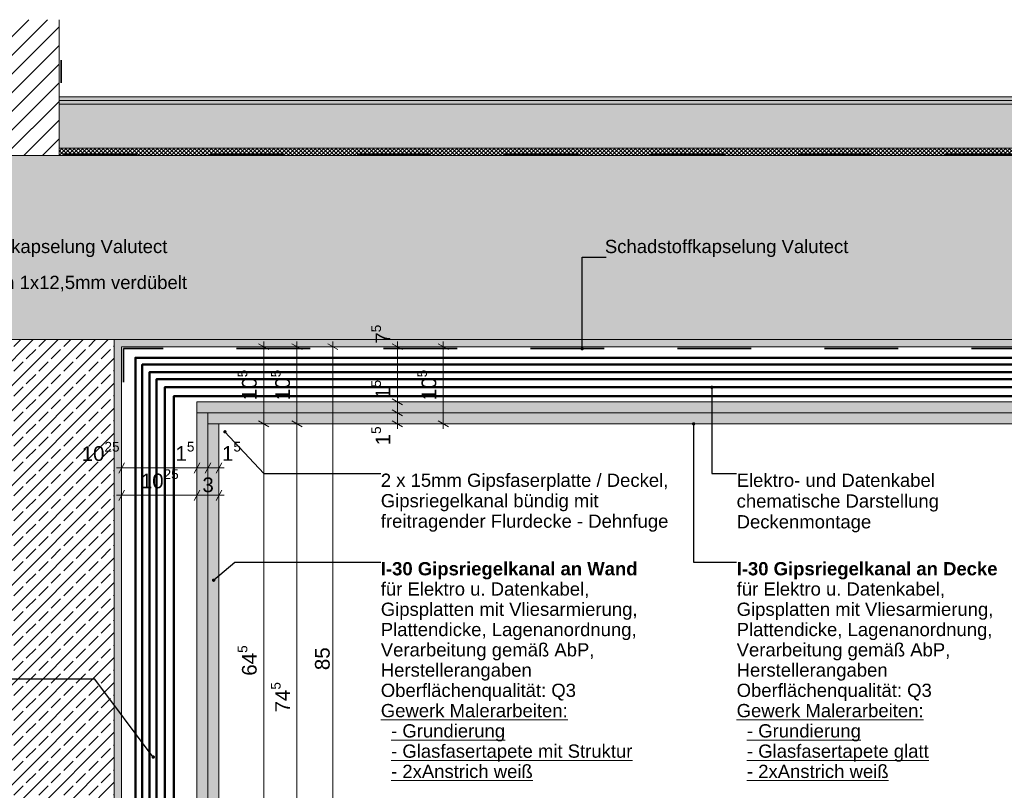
# Model space of a CAD drawing. Header units: metres. Extents: x -1.1 to 13.1, y -2.2 to 1.8.
# Tile 54 of 63: x 9.4 to 10.7, y -1.5 to -0.5. Entities that reach past the tile are written whole.
import ezdxf

# ---------------------------------------------------------------- set-up
doc = ezdxf.new("R2010")
doc.units = ezdxf.units.M
doc.header["$MEASUREMENT"] = 0
doc.linetypes.add('Strichlinie eng', pattern=[0.023, 0.015, -0.008])
doc.linetypes.add('Wipeout_Contour', pattern=[1, 0, -1])
for name, color, linetype in [('152 - Bemaßung_ Beschriftung.Ausbau', 7, 'Continuous'), ('301 - Elemente.Linie', 7, 'Continuous'), ('603 - Struktur.Bodenplatte_ Decke Roh', 7, 'Continuous'), ('605 - Struktur.Wand Innen', 7, 'Continuous'), ('608 - Struktur.Träger', 7, 'Continuous'), ('650 - Abdeckung.Fußboden Aufbau', 7, 'Continuous'), ('653 - Abdeckung.TB Verkofferung', 7, 'Continuous'), ('804 - HKLSE.Elektrik', 7, 'Continuous'), ('Neubau_653 - Abdeckung.TB Verkofferung', 7, 'Continuous')]:
    doc.layers.add(name, color=color, linetype=linetype)
doc.styles.add('ERSTELLTER_STIL_1', font='txt')
doc.styles.add('ERSTELLTER_STIL_2', font='txt')
doc.dimstyles.new('ERSTELLTER_STIL__1', dxfattribs={"dimtxt": 0.02, "dimasz": 0.01064, "dimexe": 0.18, "dimexo": 0.0625, "dimgap": 0, "dimtad": 1, "dimzin": 0, "dimdsep": 46, "dimtxsty": 'ERSTELLTER_STIL_1', "dimblk": 'ARROWHEAD_2', "dimblk1": 'ARROWHEAD_2', "dimblk2": 'ARROWHEAD_2', "dimcen": 0.09, "dimse1": 1, "dimse2": 1, "dimclrd": 7, "dimclre": 7, "dimclrt": 7, "dimazin": 0, "dimtfac": 1, "dimtdec": 4, "dimtmove": 0, "dimatfit": 3, "dimfxl": 1, "dimtolj": 1, "dimtzin": 0, "dimarcsym": 0})
doc.dimstyles.new('ERSTELLTER_STIL__2', dxfattribs={"dimtxt": 0.02, "dimasz": 0.01064, "dimexe": 0.18, "dimexo": 0.0625, "dimgap": 0, "dimtad": 1, "dimtih": 1, "dimtoh": 1, "dimzin": 0, "dimdsep": 46, "dimtxsty": 'ERSTELLTER_STIL_1', "dimblk": 'ARROWHEAD_2', "dimblk1": 'ARROWHEAD_2', "dimblk2": 'ARROWHEAD_2', "dimcen": 0.09, "dimse1": 1, "dimse2": 1, "dimclrd": 7, "dimclre": 7, "dimclrt": 7, "dimazin": 0, "dimtfac": 1, "dimtdec": 4, "dimtmove": 0, "dimatfit": 3, "dimfxl": 1, "dimtolj": 1, "dimtzin": 0, "dimarcsym": 0})
doc.dimstyles.new('ERSTELLTER_STIL__9', dxfattribs={"dimtxt": 0.18, "dimasz": 0.00912, "dimexe": 0.18, "dimexo": 0.0625, "dimgap": 0, "dimtad": 0, "dimtih": 1, "dimtoh": 1, "dimdec": 4, "dimzin": 0, "dimdsep": 46, "dimcen": 0.09, "dimadec": 0, "dimazin": 0, "dimtfac": 1, "dimtdec": 4, "dimtmove": 0, "dimatfit": 3, "dimldrblk": 'ARROWHEAD_11', "dimfxl": 1, "dimtolj": 1, "dimtzin": 0, "dimarcsym": 0})
pattern_1 = [(45, (3.499429, -7.279768), (-0.003535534, 0.003535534), [0, -0.005])]
pattern_2 = [(45, (3.49943, -7.279768), (-0.016970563, 0.016970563), []), (45, (3.490944, -7.271283), (-0.016970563, 0.016970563), [0.018, -0.006])]

# ---------------------------------------------------------------- blocks, each defined once
blk = doc.blocks.new('*D91', base_point=(3.4994, -7.2798))
at = {"layer": '152 - Bemaßung_ Beschriftung.Ausbau', "color": 7, "linetype": 'Continuous', "lineweight": 5}
for p, q in [((9.5135, -1.0827), (9.5054, -1.0967)), ((9.5094, -1.1002), (9.5094, -1.0792)), ((9.616, -1.0827), (9.6079, -1.0967)), ((9.6119, -1.1002), (9.6119, -1.0792)), ((9.5026, -1.0897), (9.5094, -1.0897)), ((9.5094, -1.0897), (9.6119, -1.0897))]:
    blk.add_line(p, q, dxfattribs=at)
at = {"layer": '152 - Bemaßung_ Beschriftung.Ausbau', "color": 7, "lineweight": 5, "char_height": 0.02, "attachment_point": 7, "style": 'ERSTELLTER_STIL_1'}
for s, insert in [('\\A1;{\\pql;\\fArial|b0|i0|c0|p38;10\\fArial|b0|i0|c0|p38;\\A1{\\H.66x;\\S25^  ;}}', (9.455, -1.086)), ('\\A1;{\\pql;\\fArial|b0|i0|c0|p38;1\\fArial|b0|i0|c0|p38;\\A1{\\H.66x;\\S5^  ;}}', (9.5827, -1.0859))]:
    blk.add_mtext(s, dxfattribs=dict(at, insert=insert))
blk = doc.blocks.new('ARROWHEAD_2')
at = {"color": 0, "linetype": 'Continuous', "lineweight": 0}
for p, q in [((0, 0), (-1, 0)), ((-0.38, -0.66), (0.38, 0.66))]:
    blk.add_line(p, q, dxfattribs=at)
blk = doc.blocks.new('*D92', base_point=(3.4994, -7.2798))
at = {"layer": '152 - Bemaßung_ Beschriftung.Ausbau', "color": 7, "linetype": 'Continuous', "lineweight": 5}
for p, q in [((9.616, -1.0827), (9.6079, -1.0967)), ((9.6119, -1.1002), (9.6119, -1.0792)), ((9.631, -1.0827), (9.6229, -1.0967)), ((9.6269, -1.1002), (9.6269, -1.0792)), ((9.6119, -1.0897), (9.6269, -1.0897))]:
    blk.add_line(p, q, dxfattribs=at)
blk = doc.blocks.new('*D93', base_point=(3.4994, -7.2798))
at = {"layer": '152 - Bemaßung_ Beschriftung.Ausbau', "color": 7, "linetype": 'Continuous', "lineweight": 5}
for p, q in [((9.631, -1.0827), (9.6229, -1.0967)), ((9.6269, -1.1002), (9.6269, -1.0792)), ((9.6379, -1.0967), (9.646, -1.0827)), ((9.6419, -1.1002), (9.6419, -1.0792)), ((9.6269, -1.0897), (9.6419, -1.0897)), ((9.6419, -1.0897), (9.6488, -1.0897))]:
    blk.add_line(p, q, dxfattribs=at)
at = {"layer": '152 - Bemaßung_ Beschriftung.Ausbau', "color": 7, "lineweight": 5, "insert": (9.646, -1.0859), "char_height": 0.02, "attachment_point": 7, "style": 'ERSTELLTER_STIL_1'}
blk.add_mtext('\\A1;{\\pql;\\fArial|b0|i0|c0|p38;1\\fArial|b0|i0|c0|p38;\\A1{\\H.66x;\\S5^  ;}}', dxfattribs=at)
blk = doc.blocks.new('*D94', base_point=(3.4994, -7.2798))
at = {"layer": '152 - Bemaßung_ Beschriftung.Ausbau', "color": 7, "linetype": 'Continuous', "lineweight": 5}
for p, q in [((9.5135, -1.12), (9.5054, -1.134)), ((9.5094, -1.1375), (9.5094, -1.1165)), ((9.616, -1.12), (9.6079, -1.134)), ((9.6119, -1.1375), (9.6119, -1.1165)), ((9.5026, -1.127), (9.5094, -1.127)), ((9.5094, -1.127), (9.6119, -1.127))]:
    blk.add_line(p, q, dxfattribs=at)
at = {"layer": '152 - Bemaßung_ Beschriftung.Ausbau', "color": 7, "lineweight": 5, "insert": (9.5355, -1.1233), "char_height": 0.02, "attachment_point": 7, "style": 'ERSTELLTER_STIL_1'}
blk.add_mtext('\\A1;{\\pql;\\fArial|b0|i0|c0|p38;10\\fArial|b0|i0|c0|p38;\\A1{\\H.66x;\\S25^  ;}}', dxfattribs=at)
blk = doc.blocks.new('*D95', base_point=(3.4994, -7.2798))
at = {"layer": '152 - Bemaßung_ Beschriftung.Ausbau', "color": 7, "linetype": 'Continuous', "lineweight": 5}
for p, q in [((9.616, -1.12), (9.6079, -1.134)), ((9.6119, -1.1375), (9.6119, -1.1165)), ((9.6379, -1.134), (9.646, -1.12)), ((9.6419, -1.1375), (9.6419, -1.1165)), ((9.6119, -1.127), (9.6419, -1.127)), ((9.6419, -1.127), (9.6488, -1.127))]:
    blk.add_line(p, q, dxfattribs=at)
at = {"layer": '152 - Bemaßung_ Beschriftung.Ausbau', "color": 7, "lineweight": 5, "insert": (9.6193, -1.123), "char_height": 0.02, "attachment_point": 7, "style": 'ERSTELLTER_STIL_1'}
blk.add_mtext('\\A1;{\\pql;\\fArial|b0|i0|c0|p38;3}', dxfattribs=at)
blk = doc.blocks.new('*D96', base_point=(3.4994, -7.2798))
at = {"layer": '152 - Bemaßung_ Beschriftung.Ausbau', "color": 7, "linetype": 'Continuous', "lineweight": 5}
for p, q in [((9.8951, -1.0148), (9.8741, -1.0148)), ((9.8776, -1.0107), (9.8916, -1.0188)), ((9.8846, -1.0298), (9.8846, -1.0148)), ((9.8951, -1.0298), (9.8741, -1.0298)), ((9.8776, -1.0257), (9.8916, -1.0338)), ((9.8846, -1.0366), (9.8846, -1.0298))]:
    blk.add_line(p, q, dxfattribs=at)
at = {"layer": '152 - Bemaßung_ Beschriftung.Ausbau', "color": 7, "lineweight": 5, "insert": (9.8808, -1.059), "char_height": 0.02, "attachment_point": 7, "rotation": 90, "style": 'ERSTELLTER_STIL_1'}
blk.add_mtext('\\A1;{\\pql;\\fArial|b0|i0|c0|p38;1\\fArial|b0|i0|c0|p38;\\A1{\\H.66x;\\S5^  ;}}', dxfattribs=at)
blk = doc.blocks.new('*D97', base_point=(3.4994, -7.2798))
at = {"layer": '152 - Bemaßung_ Beschriftung.Ausbau', "color": 7, "linetype": 'Continuous', "lineweight": 5}
for p, q in [((9.8951, -0.9998), (9.8741, -0.9998)), ((9.8776, -0.9957), (9.8916, -1.0038)), ((9.8846, -1.0148), (9.8846, -0.9998)), ((9.8951, -1.0148), (9.8741, -1.0148)), ((9.8776, -1.0107), (9.8916, -1.0188))]:
    blk.add_line(p, q, dxfattribs=at)
blk = doc.blocks.new('*D98', base_point=(3.4994, -7.2798))
at = {"layer": '152 - Bemaßung_ Beschriftung.Ausbau', "color": 7, "linetype": 'Continuous', "lineweight": 5}
for p, q in [((9.8916, -0.9288), (9.8776, -0.9207)), ((9.8846, -0.9248), (9.8846, -0.9179)), ((9.8951, -0.9248), (9.8741, -0.9248)), ((9.8846, -0.9998), (9.8846, -0.9248)), ((9.8951, -0.9998), (9.8741, -0.9998)), ((9.8776, -0.9957), (9.8916, -1.0038))]:
    blk.add_line(p, q, dxfattribs=at)
at = {"layer": '152 - Bemaßung_ Beschriftung.Ausbau', "color": 7, "lineweight": 5, "char_height": 0.02, "attachment_point": 7, "rotation": 90, "style": 'ERSTELLTER_STIL_1'}
for s, insert in [('\\A1;{\\pql;\\fArial|b0|i0|c0|p38;7\\fArial|b0|i0|c0|p38;\\A1{\\H.66x;\\S5^  ;}}', (9.8808, -0.9207)), ('\\A1;{\\pql;\\fArial|b0|i0|c0|p38;1\\fArial|b0|i0|c0|p38;\\A1{\\H.66x;\\S5^  ;}}', (9.8808, -0.9957))]:
    blk.add_mtext(s, dxfattribs=dict(at, insert=insert))
blk = doc.blocks.new('*D99', base_point=(3.4994, -7.2798))
at = {"layer": '152 - Bemaßung_ Beschriftung.Ausbau', "color": 7, "linetype": 'Continuous', "lineweight": 5}
for p, q in [((9.9541, -0.9288), (9.9401, -0.9207)), ((9.9471, -0.9248), (9.9471, -0.9179)), ((9.9576, -0.9248), (9.9366, -0.9248)), ((9.9471, -1.0298), (9.9471, -0.9248)), ((9.9576, -1.0298), (9.9366, -1.0298)), ((9.9401, -1.0257), (9.9541, -1.0338)), ((9.9471, -1.0366), (9.9471, -1.0298))]:
    blk.add_line(p, q, dxfattribs=at)
at = {"layer": '152 - Bemaßung_ Beschriftung.Ausbau', "color": 7, "lineweight": 5, "insert": (9.9434, -0.9975), "char_height": 0.02, "attachment_point": 7, "rotation": 90, "style": 'ERSTELLTER_STIL_1'}
blk.add_mtext('\\A1;{\\pql;\\fArial|b0|i0|c0|p38;10\\fArial|b0|i0|c0|p38;\\A1{\\H.66x;\\S5^  ;}}', dxfattribs=at)
blk = doc.blocks.new('*D101', base_point=(3.4994, -7.2798))
at = {"layer": '152 - Bemaßung_ Beschriftung.Ausbau', "color": 7, "linetype": 'Continuous', "lineweight": 5}
for p, q in [((9.7132, -1.0298), (9.6922, -1.0298)), ((9.6957, -1.0257), (9.7097, -1.0338)), ((9.7027, -1.6748), (9.7027, -1.0298)), ((9.6957, -1.6707), (9.7097, -1.6788)), ((9.7132, -1.6748), (9.6922, -1.6748))]:
    blk.add_line(p, q, dxfattribs=at)
at = {"layer": '152 - Bemaßung_ Beschriftung.Ausbau', "color": 7, "lineweight": 5, "insert": (9.699, -1.3725), "char_height": 0.02, "attachment_point": 7, "rotation": 90, "style": 'ERSTELLTER_STIL_1'}
blk.add_mtext('\\A1;{\\pql;\\fArial|b0|i0|c0|p38;64\\fArial|b0|i0|c0|p38;\\A1{\\H.66x;\\S5^  ;}}', dxfattribs=at)
blk = doc.blocks.new('*D102', base_point=(3.4994, -7.2798))
at = {"layer": '152 - Bemaßung_ Beschriftung.Ausbau', "color": 7, "linetype": 'Continuous', "lineweight": 5}
for p, q in [((9.7097, -0.9288), (9.6957, -0.9207)), ((9.7027, -0.9248), (9.7027, -0.9179)), ((9.7132, -0.9248), (9.6922, -0.9248)), ((9.7027, -1.0298), (9.7027, -0.9248)), ((9.7132, -1.0298), (9.6922, -1.0298)), ((9.6957, -1.0257), (9.7097, -1.0338))]:
    blk.add_line(p, q, dxfattribs=at)
at = {"layer": '152 - Bemaßung_ Beschriftung.Ausbau', "color": 7, "lineweight": 5, "insert": (9.699, -0.9975), "char_height": 0.02, "attachment_point": 7, "rotation": 90, "style": 'ERSTELLTER_STIL_1'}
blk.add_mtext('\\A1;{\\pql;\\fArial|b0|i0|c0|p38;10\\fArial|b0|i0|c0|p38;\\A1{\\H.66x;\\S5^  ;}}', dxfattribs=at)
blk = doc.blocks.new('*D103', base_point=(3.4994, -7.2798))
at = {"layer": '152 - Bemaßung_ Beschriftung.Ausbau', "color": 7, "linetype": 'Continuous', "lineweight": 5}
for p, q in [((9.7585, -1.0298), (9.7375, -1.0298)), ((9.741, -1.0257), (9.755, -1.0338)), ((9.748, -1.7748), (9.748, -1.0298)), ((9.7585, -1.7748), (9.7375, -1.7748)), ((9.741, -1.7707), (9.755, -1.7788)), ((9.748, -1.7816), (9.748, -1.7748))]:
    blk.add_line(p, q, dxfattribs=at)
at = {"layer": '152 - Bemaßung_ Beschriftung.Ausbau', "color": 7, "lineweight": 5, "insert": (9.7442, -1.4225), "char_height": 0.02, "attachment_point": 7, "rotation": 90, "style": 'ERSTELLTER_STIL_1'}
blk.add_mtext('\\A1;{\\pql;\\fArial|b0|i0|c0|p38;74\\fArial|b0|i0|c0|p38;\\A1{\\H.66x;\\S5^  ;}}', dxfattribs=at)
blk = doc.blocks.new('*D104', base_point=(3.4994, -7.2798))
at = {"layer": '152 - Bemaßung_ Beschriftung.Ausbau', "color": 7, "linetype": 'Continuous', "lineweight": 5}
for p, q in [((9.755, -0.9288), (9.741, -0.9207)), ((9.748, -0.9248), (9.748, -0.9179)), ((9.7585, -0.9248), (9.7375, -0.9248)), ((9.748, -1.0298), (9.748, -0.9248)), ((9.7585, -1.0298), (9.7375, -1.0298)), ((9.741, -1.0257), (9.755, -1.0338))]:
    blk.add_line(p, q, dxfattribs=at)
at = {"layer": '152 - Bemaßung_ Beschriftung.Ausbau', "color": 7, "lineweight": 5, "insert": (9.7443, -0.9975), "char_height": 0.02, "attachment_point": 7, "rotation": 90, "style": 'ERSTELLTER_STIL_1'}
blk.add_mtext('\\A1;{\\pql;\\fArial|b0|i0|c0|p38;10\\fArial|b0|i0|c0|p38;\\A1{\\H.66x;\\S5^  ;}}', dxfattribs=at)
blk = doc.blocks.new('*D105', base_point=(3.4994, -7.2798))
at = {"layer": '152 - Bemaßung_ Beschriftung.Ausbau', "color": 7, "linetype": 'Continuous', "lineweight": 5}
for p, q in [((9.8038, -0.9288), (9.7898, -0.9207)), ((9.7968, -0.9248), (9.7968, -0.9179)), ((9.8073, -0.9248), (9.7863, -0.9248)), ((9.7968, -1.7748), (9.7968, -0.9248)), ((9.8073, -1.7748), (9.7863, -1.7748)), ((9.7898, -1.7707), (9.8038, -1.7788)), ((9.7968, -1.7816), (9.7968, -1.7748))]:
    blk.add_line(p, q, dxfattribs=at)
at = {"layer": '152 - Bemaßung_ Beschriftung.Ausbau', "color": 7, "lineweight": 5, "insert": (9.7928, -1.3649), "char_height": 0.02, "attachment_point": 7, "rotation": 90, "style": 'ERSTELLTER_STIL_1'}
blk.add_mtext('\\A1;{\\pql;\\fArial|b0|i0|c0|p38;85}', dxfattribs=at)
blk = doc.blocks.new('ARROWHEAD_11')
at = {"color": 0, "linetype": 'Continuous', "lineweight": 0}
blk.add_line((0, 0), (-1, 0), dxfattribs=at)
at = {"color": 0, "linetype": 'Continuous', "lineweight": 0, "const_width": 0.25, "flags": 128}
blk.add_lwpolyline([(-0.125, 0, 1), (0.125, 0, 1)], format="xyb", close=True, dxfattribs=at)

msp = doc.modelspace()

# ---------------------------------------------------------------- hatches: boundary and pattern name
at = {"layer": '603 - Struktur.Bodenplatte_ Decke Roh', "linetype": 'Continuous', "lineweight": 5}
h = msp.add_hatch(dxfattribs=at)
h.set_pattern_fill('Beton__Stahlbeton_0007', style=0, pattern_type=2)
h.set_pattern_definition(pattern_2)
h.paths.add_polyline_path([(8.6894, -0.9148), (8.9094, -0.9148), (9.2894, -0.9148), (9.5094, -0.9148), (11.5894, -0.9148), (12.0094, -0.9148), (12.2489, -0.9148), (12.2489, -0.6648), (8.4499, -0.6648), (8.4499, -0.9148)])
h = msp.add_hatch(dxfattribs=at)
h.set_pattern_fill('Gips_0007', style=0, pattern_type=2)
h.set_pattern_definition(pattern_1)
h.paths.add_polyline_path([(9.5094, -0.9148), (9.5094, -0.9248), (11.5894, -0.9248), (11.5894, -0.9148)])
at = {"layer": '608 - Struktur.Träger', "linetype": 'Continuous', "lineweight": 5}
h = msp.add_hatch(dxfattribs=at)
h.set_pattern_fill('Beton__Stahlbeton_0007', style=0, pattern_type=2)
h.set_pattern_definition(pattern_2)
h.paths.add_polyline_path([(9.2994, -1.5648), (9.4994, -1.5648), (9.4994, -0.9148), (9.2994, -0.9148)])
h = msp.add_hatch(dxfattribs=at)
h.set_pattern_fill('Gips_0007', style=0, pattern_type=2)
h.set_pattern_definition(pattern_1)
h.paths.add_polyline_path([(9.4994, -1.5648), (9.4994, -1.5748), (9.5094, -1.5748), (9.5094, -0.9148), (9.4994, -0.9148)])
at = {"layer": '653 - Abdeckung.TB Verkofferung', "linetype": 'Continuous', "lineweight": 5}
h = msp.add_hatch(dxfattribs=at)
h.set_pattern_fill('Gips_0007', style=0, pattern_type=2)
h.set_pattern_definition(pattern_1)
h.paths.add_polyline_path([(9.6269, -1.0148), (10.5494, -1.0148), (10.5494, -1.0298), (9.6269, -1.0298)])
h = msp.add_hatch(dxfattribs=at)
h.set_pattern_fill('Gips_0007', style=0, pattern_type=2)
h.set_pattern_definition(pattern_1)
h.paths.add_polyline_path([(11.4719, -1.0148), (10.5494, -1.0148), (10.5494, -1.0298), (11.4719, -1.0298)])
at = {"layer": 'Neubau_653 - Abdeckung.TB Verkofferung', "linetype": 'Continuous', "lineweight": 5}
h = msp.add_hatch(dxfattribs=at)
h.set_pattern_fill('Gips_0007', style=0, pattern_type=2)
h.set_pattern_definition(pattern_1)
h.paths.add_polyline_path([(9.6119, -1.0148), (10.5494, -1.0148), (10.5494, -0.9998), (9.6119, -0.9998)])
h = msp.add_hatch(dxfattribs=at)
h.set_pattern_fill('Gips_0007', style=0, pattern_type=2)
h.set_pattern_definition(pattern_1)
h.paths.add_polyline_path([(11.4869, -1.0148), (10.5494, -1.0148), (10.5494, -0.9998), (11.4869, -0.9998)])
h = msp.add_hatch(dxfattribs=at)
h.set_pattern_fill('Gips_0007', style=0, pattern_type=2)
h.set_pattern_definition(pattern_1)
h.paths.add_polyline_path([(9.6119, -1.7548), (9.6269, -1.7548), (9.6269, -1.0148), (9.6119, -1.0148)])
h = msp.add_hatch(dxfattribs=at)
h.set_pattern_fill('Gips_0007', style=0, pattern_type=2)
h.set_pattern_definition(pattern_1)
h.paths.add_polyline_path([(9.6269, -1.7548), (9.6419, -1.7548), (9.6419, -1.0298), (9.6269, -1.0298)])

# ---------------------------------------------------------------- linework, layer by layer
at = {"layer": '301 - Elemente.Linie', "color": 92, "linetype": 'Strichlinie eng', "lineweight": 35, "true_color": 0x00be00, "flags": 128}
msp.add_lwpolyline([(9.5118, -0.973), (9.5118, -0.9271), (11.5866, -0.9271), (11.5866, -0.973)], dxfattribs=at)
at = {"layer": '603 - Struktur.Bodenplatte_ Decke Roh', "color": 7, "linetype": 'Continuous', "lineweight": 5}
msp.add_line((11.5894, -0.9248), (9.5094, -0.9248), dxfattribs=at)
at = {"layer": '603 - Struktur.Bodenplatte_ Decke Roh', "color": 7, "linetype": 'Continuous', "lineweight": 13, "flags": 128}
msp.add_lwpolyline([(12.2489, -0.9148), (12.0094, -0.9148), (11.9994, -0.9148), (11.5994, -0.9148), (11.5894, -0.9148), (9.5094, -0.9148), (9.4994, -0.9148), (9.2994, -0.9148), (9.2894, -0.9148), (8.9094, -0.9148), (8.8994, -0.9148), (8.6994, -0.9148), (8.6894, -0.9148), (8.4499, -0.9148)], dxfattribs=at)
at = {"layer": '608 - Struktur.Träger', "color": 7, "linetype": 'Continuous', "lineweight": 13}
msp.add_line((9.4994, -0.9148), (9.4994, -1.5648), dxfattribs=at)
at = {"layer": '608 - Struktur.Träger', "color": 7, "linetype": 'Continuous', "lineweight": 5}
msp.add_line((9.5094, -0.9248), (9.5094, -1.5748), dxfattribs=at)
at = {"layer": '653 - Abdeckung.TB Verkofferung', "color": 1, "linetype": 'Continuous', "lineweight": 5}
msp.add_line((10.5494, -0.9248), (10.5419, -0.9248), dxfattribs=at)
at = {"layer": '804 - HKLSE.Elektrik', "color": 92, "linetype": 'Continuous', "lineweight": 50, "true_color": 0x00be00, "flags": 128}
for points in [[(10.5459, -0.9492), (9.5374, -0.9492), (9.5374, -1.5949), (8.6565, -1.5949), (8.6565, -1.2577)], [(10.5459, -0.9399), (9.5281, -0.9399), (9.5281, -1.5856), (8.6659, -1.5856), (8.6659, -1.2577)], [(10.5459, -0.9399), (11.5708, -0.9399), (11.5708, -1.5856), (12.0336, -1.5856), (12.0336, -1.2577)], [(10.5459, -0.9492), (11.5614, -0.9492), (11.5614, -1.5949), (12.0429, -1.5949), (12.0429, -1.2577)], [(10.5459, -0.9594), (9.5475, -0.9594), (9.5475, -1.6051), (8.6464, -1.6051), (8.6464, -1.2577)], [(10.5459, -0.9594), (11.5513, -0.9594), (11.5513, -1.6051), (12.0531, -1.6051), (12.0531, -1.2577)], [(10.5459, -0.9688), (9.557, -0.9688), (9.557, -1.6145), (8.6369, -1.6145), (8.6369, -1.2577)], [(10.5459, -0.9688), (11.5418, -0.9688), (11.5418, -1.6145), (12.0625, -1.6145), (12.0625, -1.2577)], [(10.5459, -0.98), (9.5682, -0.98), (9.5682, -1.6257), (8.6257, -1.6257), (8.6257, -1.2577)], [(10.5459, -0.98), (11.5306, -0.98), (11.5306, -1.6257), (12.0737, -1.6257), (12.0737, -1.2577)], [(10.5459, -0.9922), (9.5804, -0.9922), (9.5804, -1.6379), (8.6136, -1.6379), (8.6136, -1.2577)], [(10.5459, -0.9922), (11.5185, -0.9922), (11.5185, -1.6379), (12.0859, -1.6379), (12.0859, -1.2577)]]:
    msp.add_lwpolyline(points, dxfattribs=at)
at = {"layer": 'Neubau_653 - Abdeckung.TB Verkofferung', "color": 1, "linetype": 'Continuous', "lineweight": 18}
for p, q in [((10.5494, -0.9998), (9.6119, -0.9998)), ((9.6119, -0.9998), (9.6119, -1.7548)), ((10.5494, -0.9998), (11.4869, -0.9998)), ((10.5494, -1.0148), (9.6119, -1.0148)), ((9.6269, -1.0148), (9.6269, -1.7548)), ((10.5494, -1.0148), (11.4869, -1.0148)), ((10.5494, -1.0298), (9.6269, -1.0298)), ((9.6419, -1.0298), (9.6419, -1.7548)), ((10.5494, -1.0298), (11.4719, -1.0298))]:
    msp.add_line(p, q, dxfattribs=at)

# ---------------------------------------------------------------- texts
at = {"layer": '152 - Bemaßung_ Beschriftung.Ausbau', "color": 7, "linetype": 'Continuous', "lineweight": 9, "char_height": 0.018, "attachment_point": 9, "style": 'ERSTELLTER_STIL_1'}
for s, insert in [('\\A1;{\\pqr;\\fArial|b0|i0|c0|p38;Schadstoffkapselung\\fArial|b0|i0|c0|p38; \\fArial|b0|i0|c0|p38;Valutect}', (9.5716, -0.8028)), ('\\A1;{\\pqr;\\fArial|b0|i0|c0|p38;Schadstoffkapselung\\fArial|b0|i0|c0|p38; \\fArial|b0|i0|c0|p38;Valutect}', (10.4983, -0.8028)), ('\\A1;{\\pqr;\\fArial|b0|i0|c0|p38;Gipskarton 1x12,5mm\\fArial|b0|i0|c0|p38; verdübelt}', (9.5984, -0.8517))]:
    msp.add_mtext(s, dxfattribs=dict(at, insert=insert))
at = {"layer": '152 - Bemaßung_ Beschriftung.Ausbau', "color": 7, "linetype": 'Continuous', "lineweight": 9, "char_height": 0.018, "attachment_point": 1}
for s, insert, line_spacing_factor, style in [('\\A1;{\\pql;\\fArial|b0|i0|c0|p38;2 x 15mm Gipsfaserplatte\\fArial|b0|i0|c0|p38; / Deckel,\\P\\pql;\\fArial|b0|i0|c0|p38;Gipsriegelkanal bündig mit \\P\\pql;\\fArial|b0|i0|c0|p38;freitragender Flurdecke - Dehnfuge}', (9.8621, -1.0975), 0.927279, 'ERSTELLTER_STIL_1'), ('\\A1;{\\pql;\\fArial|b0|i0|c0|p38;Elektro- und Datenkabel\\P\\pql;\\fArial|b0|i0|c0|p38;chematische Darstellung\\P\\pql;\\fArial|b0|i0|c0|p38;Deckenmontage}', (10.3463, -1.0975), 0.941445, 'ERSTELLTER_STIL_1'), ('\\A1;{\\pql;\\pt0.25;\\fArial|b1|i0|c0|p38;I-30 Gipsriegelkanal\\fArial|b0|i0|c0|p38; \\fArial|b1|i0|c0|p38;an Wand\\P\\pql;\\fArial|b0|i0|c0|p38;für Elektro u. Datenkabel,\\P\\pql;\\fArial|b0|i0|c0|p38;Gipsplatten mit Vliesarmierung,\\P\\pql;\\fArial|b0|i0|c0|p38;Plattendicke, Lagenanordnung,\\P\\pql;\\fArial|b0|i0|c0|p38;Verarbeitung gemäß AbP,\\P\\pql;\\fArial|b0|i0|c0|p38;Herstellerangaben\\P\\pql;\\fArial|b0|i0|c0|p38;Oberflächenqualität: Q3\\P\\pql;\\fArial|b0|i0|c0|p38;\\L\\LGewerk Malerarbeiten:\\P\\pql;\\fArial|b0|i0|c0|p38;  - Grundierung\\P\\pql;\\fArial|b0|i0|c0|p38;  - Glasfasertapete mit Struktur\\P\\pql;\\fArial|b0|i0|c0|p38;  - 2xAnstrich weiß}', (9.8621, -1.2179), 0.919065, 'ERSTELLTER_STIL_2'), ('\\A1;{\\pql;\\fArial|b1|i0|c0|p38;I-30 Gipsriegelkanal\\fArial|b0|i0|c0|p38; \\fArial|b1|i0|c0|p38;an Decke\\P\\pql;\\fArial|b0|i0|c0|p38;für Elektro u. Datenkabel,\\P\\pql;\\fArial|b0|i0|c0|p38;Gipsplatten mit Vliesarmierung,\\P\\pql;\\fArial|b0|i0|c0|p38;Plattendicke, Lagenanordnung,\\P\\pql;\\fArial|b0|i0|c0|p38;Verarbeitung gemäß AbP,\\P\\pql;\\fArial|b0|i0|c0|p38;Herstellerangaben\\P\\pql;\\fArial|b0|i0|c0|p38;Oberflächenqualität: Q3\\P\\pql;\\fArial|b0|i0|c0|p38;\\L\\LGewerk Malerarbeiten:\\P\\pql;\\fArial|b0|i0|c0|p38;  - Grundierung\\P\\pql;\\fArial|b0|i0|c0|p38;  - Glasfasertapete glatt\\P\\pql;\\fArial|b0|i0|c0|p38;  - 2xAnstrich weiß}', (10.3463, -1.2179), 0.919065, 'ERSTELLTER_STIL_2')]:
    msp.add_mtext(s, dxfattribs=dict(at, insert=insert, line_spacing_factor=line_spacing_factor, style=style))

# ---------------------------------------------------------------- dimensions: what is measured, and where the dimension line sits
at = {"layer": '152 - Bemaßung_ Beschriftung.Ausbau', "color": 7, "linetype": 'Continuous', "lineweight": 5}
for base, p1, p2, picture, middle in [((9.88457554, -0.92476791), (9.81969955, -0.99976793), (9.82018369, -0.92476791), '*D98', (9.87057554, -0.88608661)), ((9.70265651, -0.92476791), (9.6394112, -1.02976793), (9.71771529, -0.92476791), '*D102', (9.68865651, -0.95519467)), ((9.74797228, -0.92476791), (9.6394112, -1.02976793), (9.71771529, -0.92476791), '*D104', (9.73397228, -0.95519467)), ((9.94711066, -0.92476791), (9.88707616, -1.02976793), (9.88271881, -0.92476791), '*D99', (9.93311066, -0.95519467)), ((9.7968, -0.9248), (9.6394, -1.7748), (9.7177, -0.9248), '*D105', (9.7828, -1.3497)), ((9.8845755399, -0.99976793), (9.8201836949, -1.01476793), (9.8196995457, -0.99976793), '*D97', (9.87057554, -0.9610866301)), ((9.8845755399, -1.01476793), (9.8245410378, -1.02976793), (9.8201836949, -1.01476793), '*D96', (9.87057554, -1.0243727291)), ((9.70265651, -1.02976793), (9.60942891, -1.67476791), (9.6394112, -1.02976793), '*D101', (9.68865651, -1.33019467)), ((9.74797228, -1.02976793), (9.6394112, -1.77476791), (9.6394112, -1.02976793), '*D103', (9.73397228, -1.38019467))]:
    dim = msp.add_linear_dim(base=base, p1=p1, p2=p2, angle=90, dimstyle='ERSTELLTER_STIL__1', dxfattribs=at)
    dim.commit()
    dim.dimension.update_dxf_attribs({"geometry": picture, "text_midpoint": middle, "dimtype": 160, "text_rotation": 90})
for base, p1, p2, picture, middle in [((9.6119, -1.0897), (9.5094, -1.1149), (9.6119, -1.0993), '*D91', (9.5049, -1.0757)), ((9.641911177, -1.0896783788), (9.626911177, -1.0955130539), (9.641911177, -1.0959289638), '*D93', (9.6805924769, -1.0756783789)), ((9.6119, -1.127), (9.5094, -1.1521), (9.6119, -1.1291), '*D94', (9.5853, -1.113)), ((9.626911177, -1.0896783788), (9.611911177, -1.0992562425), (9.626911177, -1.0955130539), '*D92', (9.617306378, -1.0756783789)), ((9.6419, -1.127), (9.6119, -1.1291), (9.6419, -1.139), '*D95', (9.6269, -1.113))]:
    dim = msp.add_linear_dim(base=base, p1=p1, p2=p2, dimstyle='ERSTELLTER_STIL__2', dxfattribs=at)
    dim.commit()
    dim.dimension.update_dxf_attribs({"geometry": picture, "text_midpoint": middle, "dimtype": 160})

# ---------------------------------------------------------------- leaders
at = {"layer": '152 - Bemaßung_ Beschriftung.Ausbau', "color": 7, "linetype": 'Continuous', "lineweight": 9, "annotation_type": 0, "has_hookline": 1}
for points, hookline_direction, text_width in [([(9.2094, -0.9409), (9.2094, -0.8028), (9.2419, -0.8028)], 0, 0.3297), ([(10.1361, -0.9274), (10.1361, -0.8028), (10.1687, -0.8028)], 0, 0.3297), ([(9.2294, -0.9332), (9.2294, -0.8517), (9.2438, -0.8517)], 0, 0.3546), ([(10.3125, -0.98), (10.3125, -1.0975), (10.3463, -1.0975)], 0, 0.2724), ([(10.2877, -1.0298), (10.2877, -1.2179), (10.3463, -1.2179)], 0, 0.352), ([(9.65, -1.0406), (9.7028, -1.0975), (9.8621, -1.0975)], 0, 0.3897), ([(9.6346, -1.2425), (9.6634, -1.2179), (9.8621, -1.2179)], 0, 0.3458), ([(9.5525, -1.4832), (9.4731, -1.3772), (9.2175, -1.3772)], 1, 0.2724)]:
    msp.add_leader(points, dimstyle='ERSTELLTER_STIL__9', dxfattribs=dict(at, hookline_direction=hookline_direction, text_width=text_width))

# ---------------------------------------------------------------- next in the draw order: wipeouts: each hides what was drawn before it
at = {"color": 254, "linetype": 'Wipeout_Contour', "lineweight": 0, "ltscale": 37.564938}
msp.add_wipeout([(9.4244, -0.6648), (9.4244, -0.4798), (9.2944, -0.4798), (9.2944, -0.6648)], dxfattribs=at).dxf.layer = '605 - Struktur.Wand Innen'

# ---------------------------------------------------------------- next in the draw order: hatches: boundary and pattern name
at = {"layer": '605 - Struktur.Wand Innen', "linetype": 'Continuous', "lineweight": 5}
h = msp.add_hatch(dxfattribs=at)
h.set_pattern_fill('MW_Ziegel_0007', style=0, pattern_type=2)
h.set_pattern_definition([(45, (3.499429, -7.279768), (-0.01272792, 0.01272792), [])])
h.paths.add_polyline_path([(9.4244, -0.6648), (9.4244, -0.4798), (9.2944, -0.4798), (9.2944, -0.6648)])
at = {"layer": '650 - Abdeckung.Fußboden Aufbau', "linetype": 'Continuous', "lineweight": 5}
h = msp.add_hatch(dxfattribs=at)
h.set_pattern_fill('Teppich_0007', style=0, pattern_type=2)
h.set_pattern_definition([(45, (3.49943, -7.219768), (-0.01909188, 0.01909188), [0, -0.018, 0, -0.027]), (110, (3.55943, -7.219768), (0.0253717, 0.009234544), [0, -0.0132, 0, -0.0228])])
h.paths.add_polyline_path([(11.6044, -0.5898), (11.6044, -0.5848), (9.4244, -0.5848), (9.4244, -0.5898)])
h = msp.add_hatch(dxfattribs=at)
h.set_pattern_fill('Zementgebunden_0007', style=0, pattern_type=2)
h.set_pattern_definition([(45, (3.499429, -7.279768), (-0.010606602, 0.010606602), [0, -0.015])])
h.paths.add_polyline_path([(11.6044, -0.5948), (11.6044, -0.5898), (9.4244, -0.5898), (9.4244, -0.5948)])
h = msp.add_hatch(dxfattribs=at)
h.set_pattern_fill('Beton__unbewehrt_0007', color=1, style=0, pattern_type=2)
h.set_pattern_definition([(45, (3.499429, -7.279768), (-0.007071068, 0.007071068), [0.0075, -0.0025]), (45, (3.499429, -7.272697), (-0.007071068, 0.007071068), [0.0075, -0.0025])])
h.paths.add_polyline_path([(11.6044, -0.6548), (11.6044, -0.5948), (9.4244, -0.5948), (9.4244, -0.6548)])
h = msp.add_hatch(dxfattribs=at)
h.set_pattern_fill('Dämmung__hart_2_0007', color=1, style=0, pattern_type=2)
h.set_pattern_definition([(45, (3.499429, -7.279768), (-0.0028284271, 0.0028284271), []), (135, (3.499429, -7.279768), (0.0028284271, 0.0028284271), [])])
h.paths.add_polyline_path([(9.4244, -0.6648), (11.6044, -0.6648), (11.6044, -0.6548), (9.4244, -0.6548)])

# ---------------------------------------------------------------- next in the draw order: linework, layer by layer
at = {"layer": '301 - Elemente.Linie', "color": 92, "linetype": 'Strichlinie eng', "lineweight": 35, "true_color": 0x00be00, "flags": 128}
msp.add_lwpolyline([(11.602, -0.5348), (11.602, -0.6628), (9.4271, -0.6628), (9.4271, -0.5348)], dxfattribs=at)
at = {"layer": '603 - Struktur.Bodenplatte_ Decke Roh', "color": 7, "linetype": 'Continuous', "lineweight": 13, "flags": 128}
msp.add_lwpolyline([(12.2489, -0.6648), (11.7394, -0.6648), (11.6044, -0.6648), (9.4244, -0.6648), (9.2944, -0.6648), (8.4499, -0.6648)], dxfattribs=at)
at = {"layer": '605 - Struktur.Wand Innen', "color": 7, "linetype": 'Continuous', "lineweight": 13}
msp.add_line((9.4244, -0.4798), (9.4244, -0.5848), dxfattribs=at)
at = {"layer": '605 - Struktur.Wand Innen', "color": 7, "linetype": 'Continuous', "lineweight": 13, "flags": 128}
msp.add_lwpolyline([(9.4244, -0.5848), (9.4244, -0.5898), (9.4244, -0.5948), (9.4244, -0.6548), (9.4244, -0.6648)], dxfattribs=at)
at = {"layer": '650 - Abdeckung.Fußboden Aufbau', "color": 1, "linetype": 'Continuous', "lineweight": 13}
for p, q in [((11.6044, -0.5848), (9.4244, -0.5848)), ((11.6044, -0.5898), (9.4244, -0.5898)), ((11.6044, -0.5948), (9.4244, -0.5948)), ((11.6044, -0.6548), (9.4244, -0.6548))]:
    msp.add_line(p, q, dxfattribs=at)

doc.saveas('drawing.dxf')
